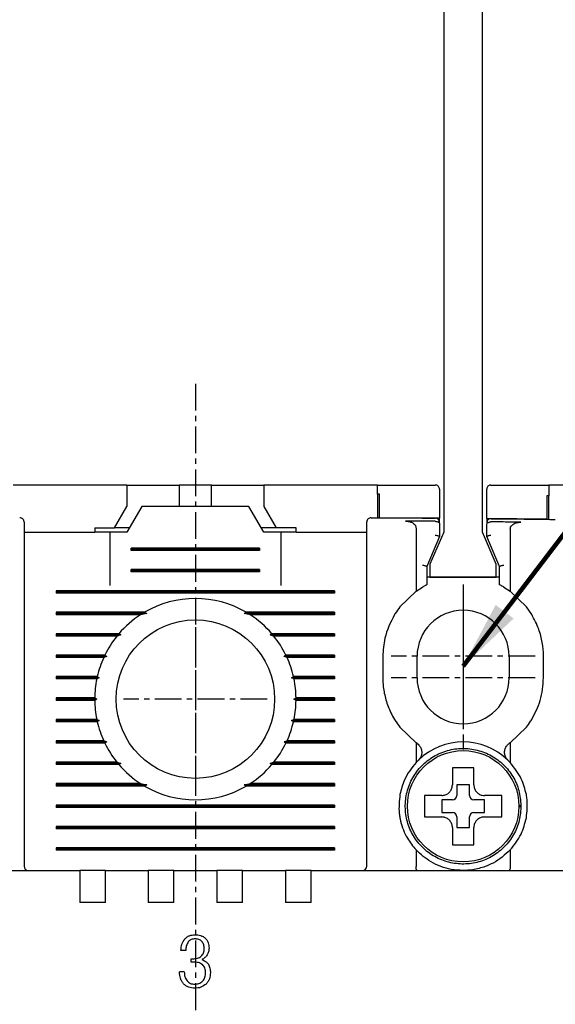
# Model space of a CAD drawing. Extents: x -6 to 988, y -5 to 692.
# Tile 17 of 24: x 446 to 471, y 552 to 598. Entities that reach past the tile are written whole.
import ezdxf

# ---------------------------------------------------------------- set-up
doc = ezdxf.new("R2010")
doc.units = 0
doc.header["$MEASUREMENT"] = 0
doc.linetypes.add('CENTER', pattern=[2, 1.25, -0.25, 0.25, -0.25])
doc.layers.get('0').update_dxf_attribs({"linetype": 'CONTINUOUS'})
doc.layers.add('cen', color=1, linetype='CENTER')
doc.layers.add('di', color=3, linetype='CONTINUOUS')
doc.styles.add('KIM', font='ROMANS.shx', dxfattribs={"height": 5, "bigfont": 'GSG1.shx'})
doc.styles.get("Standard").update_dxf_attribs({"font": 'romans.shx', "height": 2, "bigfont": 'hgs.shx'})
doc.dimstyles.get("Standard").update_dxf_attribs({"dimscale": 0, "dimtxt": 2, "dimasz": 2, "dimexe": 0.5, "dimexo": 0.5, "dimgap": 1, "dimtad": 1, "dimdsep": 46, "dimtxsty": 'Standard', "dimcen": 0, "dimclrd": 3, "dimclre": 3, "dimclrt": 3, "dimadec": 0, "dimazin": 2, "dimtp": 0.1, "dimtm": 0.1, "dimtfac": 1, "dimtmove": 0, "dimatfit": 3, "dimfxl": 0, "dimtolj": 1, "dimarcsym": 0})
doc.dimstyles.new('STANDARD$0', dxfattribs={"dimtxt": 5, "dimasz": 5, "dimexe": 1, "dimexo": 2, "dimgap": 2, "dimtad": 1, "dimdec": 4, "dimzin": 12, "dimdsep": 46, "dimtxsty": 'KIM', "dimcen": -1, "dimdle": 0.1, "dimadec": 0, "dimazin": 0, "dimtfac": 1, "dimtdec": 4, "dimtmove": 0, "dimatfit": 3, "dimfxl": 0, "dimtolj": 1, "dimtzin": 0, "dimarcsym": 0})

# ---------------------------------------------------------------- blocks, each defined once
blk = doc.blocks.new('*D169')
at = {"layer": 'di'}
for p, q in [((415.622, 576.083), (399.483, 576.083)), ((401.483, 573.283), (401.483, 480.383)), ((452.322, 477.583), (399.483, 477.583))]:
    blk.add_line(p, q, dxfattribs=at)
for points in [[(401.016, 573.283), (401.95, 573.283), (401.483, 576.083)], [(401.016, 480.383), (401.95, 480.383), (401.483, 477.583)]]:
    blk.add_solid(points, dxfattribs=at)
at = {"layer": 'di', "insert": (398.483, 527.183), "char_height": 2, "attachment_point": 5, "rotation": 90}
blk.add_mtext('\\A1;98.5', dxfattribs=at)
blk = doc.blocks.new('*D158')
at = {"layer": 'di'}
for p, q in [((472.177, 568.083), (541.533, 568.083)), ((539.533, 565.283), (539.533, 486.883)), ((472.098, 484.083), (541.533, 484.083))]:
    blk.add_line(p, q, dxfattribs=at)
for points in [[(539.066, 565.283), (539.999, 565.283), (539.533, 568.083)], [(539.066, 486.883), (539.999, 486.883), (539.533, 484.083)]]:
    blk.add_solid(points, dxfattribs=at)
at = {"layer": 'di', "insert": (536.533, 526.083), "char_height": 2, "attachment_point": 5, "rotation": 90}
blk.add_mtext('\\A1;84', dxfattribs=at)
blk = doc.blocks.new('*D162')
at = {"layer": 'di'}
for p, q in [((499.635, 570.883), (499.635, 578.278)), ((472.177, 568.083), (501.635, 568.083)), ((499.635, 567.083), (499.635, 568.083)), ((472.098, 567.083), (501.635, 567.083)), ((499.635, 564.283), (499.635, 561.483))]:
    blk.add_line(p, q, dxfattribs=at)
for points in [[(499.169, 570.883), (500.102, 570.883), (499.635, 568.083)], [(499.169, 564.283), (500.102, 564.283), (499.635, 567.083)]]:
    blk.add_solid(points, dxfattribs=at)
at = {"layer": 'di', "insert": (496.635, 576.04), "char_height": 2, "attachment_point": 5, "rotation": 90}
blk.add_mtext('\\A1;1', dxfattribs=at)
blk = doc.blocks.new('12323')
for p, q in [((3792.299, 1407.975), (3790.799, 1407.325)), ((3792.899, 1407.975), (3792.299, 1407.975)), ((3792.899, 1404.875), (3792.899, 1407.975)), ((3790.799, 1407.325), (3742.999, 1407.325)), ((3742.999, 1405.525), (3790.799, 1405.525)), ((3742.999, 1405.525), (3790.799, 1405.525)), ((3790.799, 1405.525), (3792.299, 1404.875)), ((3792.299, 1404.875), (3792.899, 1404.875))]:
    blk.add_line(p, q)

msp = doc.modelspace()

# ---------------------------------------------------------------- linework, layer by layer
for p, q in [((451.122, 576.083), (445.822, 576.083)), ((451.122, 576.083), (451.122, 575.083)), ((451.122, 576.083), (453.072, 576.083)), ((453.072, 576.083), (453.572, 576.083)), ((453.572, 576.083), (453.572, 575.083)), ((455.072, 576.083), (453.572, 576.083)), ((455.072, 575.083), (455.072, 576.083)), ((455.072, 576.083), (455.572, 576.083)), ((455.572, 576.083), (457.522, 576.083)), ((457.522, 576.083), (457.522, 575.083)), ((462.822, 576.083), (457.522, 576.083)), ((462.822, 575.655), (462.822, 576.083)), ((465.722, 575.883), (465.722, 574.534)), ((467.922, 574.513), (467.922, 575.883)), ((470.822, 576.083), (470.822, 575.58)), ((476.122, 576.083), (470.822, 576.083)), ((462.822, 575.655), (462.822, 574.555)), ((462.922, 574.555), (462.922, 575.655)), ((470.722, 575.581), (470.722, 574.481)), ((470.822, 574.48), (470.822, 575.58)), ((450.544, 574.083), (451.122, 575.083)), ((451.822, 575.083), (451.129, 573.883)), ((456.822, 575.083), (451.822, 575.083)), ((457.515, 573.883), (456.822, 575.083)), ((457.522, 575.083), (458.099, 574.083)), ((465.722, 574.534), (462.922, 574.555)), ((465.523, 574.387), (465.522, 574.387)), ((465.722, 574.386), (465.722, 574.534)), ((467.922, 574.513), (467.922, 574.362)), ((470.722, 574.481), (467.922, 574.513)), ((468.123, 574.362), (468.122, 574.362)), ((446.322, 573.883), (449.622, 573.883)), ((449.622, 574.083), (449.622, 573.883)), ((449.622, 574.083), (450.544, 574.083)), ((450.322, 573.883), (449.622, 573.883)), ((450.322, 573.883), (450.322, 571.383)), ((451.129, 573.883), (450.322, 573.883)), ((451.244, 574.083), (450.544, 574.083)), ((458.099, 574.083), (457.399, 574.083)), ((458.322, 573.883), (457.515, 573.883)), ((459.022, 574.083), (458.099, 574.083)), ((458.322, 571.383), (458.322, 573.883)), ((459.022, 573.883), (458.322, 573.883)), ((459.022, 573.883), (459.022, 574.083)), ((459.022, 573.883), (462.322, 573.883)), ((464.622, 574.071), (464.622, 571.12)), ((465.722, 574.255), (465.722, 573.683)), ((467.922, 573.683), (467.922, 574.23)), ((469.022, 574.025), (469.022, 571.12)), ((446.322, 573.476), (446.322, 558.283)), ((462.322, 558.283), (462.322, 573.476)), ((465.722, 573.683), (465.122, 572.283)), ((465.722, 573.683), (465.722, 573.683)), ((468.522, 572.283), (467.922, 573.683)), ((467.922, 573.683), (467.922, 573.683)), ((451.322, 573.025), (451.322, 573.14)), ((457.322, 573.14), (451.322, 573.14)), ((457.322, 573.083), (451.322, 573.083)), ((457.322, 573.025), (451.322, 573.025)), ((457.322, 573.14), (457.322, 573.025)), ((451.322, 572.025), (451.322, 572.14)), ((457.322, 572.14), (451.322, 572.14)), ((457.322, 572.083), (451.322, 572.083)), ((457.322, 572.025), (451.322, 572.025)), ((457.322, 572.14), (457.322, 572.025)), ((465.122, 572.283), (465.122, 571.425)), ((465.122, 572.283), (465.122, 572.283)), ((468.522, 571.425), (468.522, 572.283)), ((468.522, 572.283), (468.522, 572.283)), ((468.522, 571.783), (465.122, 571.783)), ((447.822, 571.14), (447.822, 571.025)), ((460.822, 571.14), (447.822, 571.14)), ((460.822, 571.083), (447.822, 571.083)), ((460.822, 571.14), (460.822, 571.025)), ((464.622, 571.12), (463.872, 570.398)), ((464.622, 571.12), (464.922, 571.316)), ((468.722, 571.316), (469.022, 571.12)), ((469.772, 570.398), (469.022, 571.12)), ((460.822, 571.025), (447.822, 571.025)), ((470.022, 570.038), (469.772, 570.398)), ((451.95, 570.14), (447.822, 570.14)), ((447.822, 570.14), (447.822, 570.025)), ((452.05, 570.083), (447.822, 570.083)), ((451.763, 570.025), (447.822, 570.025)), ((452.05, 570.083), (451.763, 570.025)), ((451.95, 570.14), (452.05, 570.083)), ((456.593, 570.083), (456.693, 570.14)), ((456.881, 570.025), (456.593, 570.083)), ((460.822, 570.083), (456.593, 570.083)), ((460.822, 570.14), (456.693, 570.14)), ((460.822, 570.025), (456.881, 570.025)), ((460.822, 570.14), (460.822, 570.025)), ((450.752, 569.14), (447.822, 569.14)), ((447.822, 569.14), (447.822, 569.025)), ((450.835, 569.083), (447.822, 569.083)), ((450.657, 569.025), (447.822, 569.025)), ((451.922, 568.883), (451.922, 568.899)), ((456.721, 568.899), (456.722, 568.883)), ((460.822, 569.083), (457.809, 569.083)), ((460.822, 569.14), (457.891, 569.14)), ((460.822, 569.025), (457.987, 569.025)), ((460.822, 569.14), (460.822, 569.025)), ((450.096, 568.14), (447.822, 568.14)), ((447.822, 568.14), (447.822, 568.025)), ((450.179, 568.083), (447.822, 568.083)), ((450.042, 568.025), (447.822, 568.025)), ((460.822, 568.083), (458.464, 568.083)), ((460.822, 568.14), (458.547, 568.14)), ((460.822, 568.025), (458.602, 568.025)), ((460.822, 568.14), (460.822, 568.025)), ((463.072, 568.083), (463.072, 567.083)), ((464.672, 567.083), (464.672, 568.083)), ((468.972, 568.083), (468.972, 567.083)), ((470.572, 567.083), (470.572, 568.083)), ((449.742, 567.14), (447.822, 567.14)), ((447.822, 567.14), (447.822, 567.025)), ((449.832, 567.083), (447.822, 567.083)), ((449.717, 567.025), (447.822, 567.025)), ((449.832, 567.083), (449.717, 567.025)), ((449.742, 567.14), (449.832, 567.083)), ((458.812, 567.083), (458.901, 567.14)), ((460.822, 567.083), (458.812, 567.083)), ((458.926, 567.025), (458.812, 567.083)), ((460.822, 567.14), (458.901, 567.14)), ((460.822, 567.025), (458.926, 567.025)), ((460.822, 567.14), (460.822, 567.025)), ((449.622, 566.14), (447.822, 566.14)), ((447.822, 566.14), (447.822, 566.025)), ((449.722, 566.083), (447.822, 566.083)), ((449.622, 566.025), (447.822, 566.025)), ((449.622, 566.14), (449.722, 566.083)), ((449.722, 566.083), (449.622, 566.025)), ((458.922, 566.083), (459.021, 566.14)), ((459.021, 566.025), (458.922, 566.083)), ((460.822, 566.083), (458.922, 566.083)), ((460.822, 566.14), (459.021, 566.14)), ((460.822, 566.025), (459.021, 566.025)), ((460.822, 566.14), (460.822, 566.025)), ((449.717, 565.14), (447.822, 565.14)), ((447.822, 565.14), (447.822, 565.025)), ((449.717, 565.14), (449.832, 565.083)), ((458.812, 565.083), (458.926, 565.14)), ((460.822, 565.14), (458.926, 565.14)), ((460.822, 565.14), (460.822, 565.025)), ((463.622, 565.128), (463.872, 564.768)), ((449.832, 565.083), (447.822, 565.083)), ((449.742, 565.025), (447.822, 565.025)), ((449.832, 565.083), (449.742, 565.025)), ((460.822, 565.083), (458.812, 565.083)), ((458.901, 565.025), (458.812, 565.083)), ((460.822, 565.025), (458.901, 565.025)), ((463.872, 564.768), (464.622, 564.046)), ((469.022, 564.046), (469.772, 564.768)), ((450.042, 564.14), (447.822, 564.14)), ((447.822, 564.14), (447.822, 564.025)), ((450.179, 564.083), (447.822, 564.083)), ((450.096, 564.025), (447.822, 564.025)), ((460.822, 564.083), (458.464, 564.083)), ((460.822, 564.025), (458.547, 564.025)), ((460.822, 564.14), (458.602, 564.14)), ((460.822, 564.14), (460.822, 564.025)), ((464.622, 564.046), (464.622, 563.122)), ((464.675, 564.008), (464.622, 564.046)), ((469.022, 564.046), (468.969, 564.008)), ((469.022, 564.046), (469.022, 563.122)), ((451.921, 563.267), (451.922, 563.283)), ((456.722, 563.283), (456.722, 563.267)), ((450.657, 563.14), (447.822, 563.14)), ((447.822, 563.14), (447.822, 563.025)), ((450.835, 563.083), (447.822, 563.083)), ((450.752, 563.025), (447.822, 563.025)), ((460.822, 563.083), (457.809, 563.083)), ((460.822, 563.025), (457.891, 563.025)), ((460.822, 563.14), (457.987, 563.14)), ((460.822, 563.14), (460.822, 563.025)), ((464.622, 563.122), (464.736, 563.239)), ((468.908, 563.239), (469.022, 563.122)), ((451.763, 562.14), (447.822, 562.14)), ((447.822, 562.14), (447.822, 562.025)), ((452.05, 562.083), (447.822, 562.083)), ((451.95, 562.025), (447.822, 562.025)), ((451.763, 562.14), (452.05, 562.083)), ((452.05, 562.083), (451.95, 562.025)), ((456.593, 562.083), (456.881, 562.14)), ((456.693, 562.025), (456.593, 562.083)), ((460.822, 562.083), (456.593, 562.083)), ((460.822, 562.025), (456.693, 562.025)), ((460.822, 562.14), (456.881, 562.14)), ((460.822, 562.14), (460.822, 562.025)), ((467.122, 562.083), (466.522, 562.083)), ((466.522, 562.083), (466.522, 561.583)), ((467.122, 561.583), (467.122, 562.083)), ((465.252, 561.583), (465.022, 561.583)), ((447.822, 561.14), (447.822, 561.025)), ((460.822, 561.14), (447.822, 561.14)), ((460.822, 561.083), (447.822, 561.083)), ((460.822, 561.025), (447.822, 561.025)), ((460.822, 561.14), (460.822, 561.025)), ((466.322, 561.383), (465.822, 561.383)), ((465.822, 561.383), (465.822, 560.783)), ((467.822, 561.383), (467.322, 561.383)), ((467.822, 560.783), (467.822, 561.383)), ((469.421, 561.117), (469.522, 561.117)), ((469.522, 561.049), (469.421, 561.049)), ((469.522, 561.117), (469.522, 561.049)), ((465.822, 560.783), (466.322, 560.783)), ((466.522, 560.583), (466.522, 560.083)), ((467.122, 560.083), (467.122, 560.583)), ((467.322, 560.783), (467.822, 560.783)), ((447.822, 560.14), (447.822, 560.025)), ((460.822, 560.14), (447.822, 560.14)), ((460.822, 560.083), (447.822, 560.083)), ((460.822, 560.14), (460.822, 560.025)), ((466.522, 560.083), (467.122, 560.083)), ((460.822, 560.025), (447.822, 560.025)), ((447.822, 559.14), (447.822, 559.025)), ((460.822, 559.14), (447.822, 559.14)), ((460.822, 559.14), (460.822, 559.025)), ((466.322, 559.513), (466.322, 559.283)), ((460.822, 559.083), (447.822, 559.083)), ((460.822, 559.025), (447.822, 559.025)), ((464.622, 559.043), (464.622, 558.269)), ((469.022, 559.043), (469.022, 558.269)), ((464.622, 558.269), (464.622, 558.267)), ((469.022, 558.267), (469.022, 558.269)), ((434.722, 558.083), (448.922, 558.083)), ((448.922, 558.083), (448.922, 557.391)), ((450.122, 558.083), (448.922, 558.083)), ((450.122, 558.083), (452.122, 558.083)), ((450.122, 557.391), (450.122, 558.083)), ((452.122, 558.083), (452.122, 557.391)), ((453.322, 558.083), (452.122, 558.083)), ((453.322, 558.083), (455.322, 558.083)), ((453.322, 557.391), (453.322, 558.083)), ((455.322, 558.083), (455.322, 557.391)), ((456.522, 558.083), (455.322, 558.083)), ((456.522, 558.083), (458.522, 558.083)), ((456.522, 557.391), (456.522, 558.083)), ((458.522, 558.083), (458.522, 557.391)), ((459.722, 558.083), (458.522, 558.083)), ((459.722, 558.083), (473.922, 558.083)), ((459.722, 557.391), (459.722, 558.083)), ((448.922, 557.391), (448.922, 556.583)), ((450.122, 556.583), (450.122, 557.391)), ((452.122, 557.391), (452.122, 556.583)), ((453.322, 556.583), (453.322, 557.391)), ((455.322, 557.391), (455.322, 556.583)), ((456.522, 556.583), (456.522, 557.391)), ((458.522, 557.391), (458.522, 556.583)), ((459.722, 556.583), (459.722, 557.391)), ((450.122, 556.583), (448.922, 556.583)), ((453.322, 556.583), (452.122, 556.583)), ((456.522, 556.583), (455.322, 556.583)), ((459.722, 556.583), (458.522, 556.583)), ((453.87, 554.346), (453.646, 554.346)), ((454.127, 553.801), (454.127, 553.961)), ((454.127, 553.961), (454.21, 553.957)), ((454.232, 553.804), (454.127, 553.801)), ((453.806, 553.352), (453.582, 553.352))]:
    msp.add_line(p, q)
at = {"flags": 128}
for points in [[(462.922, 575.655), (462.909, 575.655), (462.897, 575.655), (462.884, 575.655), (462.872, 575.655), (462.859, 575.655), (462.847, 575.655), (462.834, 575.655), (462.822, 575.655)], [(470.822, 575.58), (470.809, 575.58), (470.797, 575.58), (470.784, 575.58), (470.772, 575.581), (470.759, 575.581), (470.747, 575.581), (470.734, 575.581), (470.722, 575.581)], [(450.752, 569.14), (450.795, 569.111), (450.835, 569.083)], [(457.809, 569.083), (457.849, 569.111), (457.891, 569.14)], [(450.096, 568.14), (450.162, 568.095), (450.179, 568.083)], [(458.547, 564.025), (458.481, 564.071), (458.464, 564.083)], [(450.835, 563.083), (450.795, 563.055), (450.752, 563.025)], [(457.891, 563.025), (457.849, 563.055), (457.809, 563.083)]]:
    msp.add_lwpolyline(points, dxfattribs=at)
for centre, radius in [((454.322, 566.083), 3.7), ((466.822, 561.083), 2.6)]:
    msp.add_circle(centre, radius)
for centre, radius, start, end in [((446.122, 574.357), 0.2, 0, 90.3546), ((462.522, 574.357), 0.2, 89.6454, 180), ((465.522, 574.335), 0.2, 360, 89.5157), ((468.122, 574.311), 0.2, 89.4033, 180), ((454.322, 566.083), 4.7, 59.6946, 120.3054), ((466.822, 568.083), 2.15, 0, 180), ((454.322, 566.083), 4.7, 122.9885, 139.4145), ((454.322, 566.083), 4.7, 40.5855, 57.0115), ((454.322, 566.083), 4.7, 141.2434, 154.0354), ((454.322, 566.083), 4.7, 25.9646, 38.7566), ((454.322, 566.083), 4.7, 155.591, 166.9942), ((454.322, 566.083), 4.7, 13.0058, 24.409), ((454.322, 566.083), 4.7, 168.4349, 179.2962), ((454.322, 566.083), 4.7, 0.7038, 11.5651), ((466.822, 567.083), 2.15, 180, 0), ((454.322, 566.083), 4.7, 180.7038, 191.5651), ((454.322, 566.083), 4.7, 348.4349, 359.2962), ((454.322, 566.083), 4.7, 193.0058, 204.409), ((454.322, 566.083), 4.7, 335.591, 346.9942), ((454.322, 566.083), 4.7, 205.9646, 218.7566), ((454.322, 566.083), 4.7, 321.2434, 334.0354), ((466.822, 561.083), 3, 45.9514, 134.0486), ((454.322, 566.083), 4.7, 220.5855, 237.0115), ((454.322, 566.083), 4.7, 302.9885, 319.4145), ((454.322, 566.083), 4.7, 239.6946, 300.3054), ((466.322, 561.583), 0.2, 270, 0), ((467.322, 561.583), 0.2, 180, 270), ((466.322, 560.583), 0.2, 0, 90), ((467.322, 560.583), 0.2, 90, 180), ((446.522, 558.283), 0.2, 180, 270), ((462.122, 558.283), 0.2, 270, 0)]:
    msp.add_arc(centre, radius, start, end)
for points, knots in [([(462.822, 576.083), (463.549, 576.083), (464.449, 576.083), (465.349, 576.083), (465.522, 576.083)], [0, 0, 0, 0, 0.808021, 1, 1, 1, 1]), ([(465.722, 575.883), (465.715, 575.929), (465.706, 575.986), (465.641, 576.045), (465.605, 576.066), (465.565, 576.079), (465.538, 576.083), (465.524, 576.083), (465.522, 576.083)], [0, 0, 0, 0, 0.586421, 0.714837, 0.843964, 0.916288, 0.989304, 1, 1, 1, 1]), ([(468.122, 576.083), (468.111, 576.082), (468.086, 576.081), (468.045, 576.069), (467.993, 576.041), (467.935, 575.978), (467.927, 575.92), (467.922, 575.883)], [0, 0, 0, 0, 0.062689, 0.141438, 0.269748, 0.524734, 1, 1, 1, 1]), ([(468.122, 576.083), (468.783, 576.083), (469.683, 576.083), (470.583, 576.083), (470.822, 576.083)], [0, 0, 0, 0, 0.734224, 1, 1, 1, 1]), ([(446.322, 574.357), (446.322, 574.356), (446.322, 574.352), (446.322, 574.279), (446.322, 574.084), (446.322, 573.807), (446.322, 573.586), (446.322, 573.476)], [0, 0, 0, 0, 0.070864, 0.303143, 0.535428, 0.767714, 1, 1, 1, 1]), ([(462.322, 573.476), (462.322, 573.51), (462.322, 573.654), (462.322, 573.898), (462.322, 574.152), (462.322, 574.324), (462.322, 574.346), (462.322, 574.357)], [0, 0, 0, 0, 0.070888, 0.30317, 0.535449, 0.767724, 1, 1, 1, 1]), ([(462.523, 574.557), (462.695, 574.556), (463.695, 574.55), (464.695, 574.542), (465.523, 574.535)], [0, 0, 0, 0, 0.172174, 1, 1, 1, 1]), ([(465.522, 574.387), (465.222, 574.389), (464.758, 574.393), (464.294, 574.397), (464.13, 574.398)], [0, 0, 0, 0, 0.646884, 1, 1, 1, 1]), ([(464.13, 574.398), (464.216, 574.391), (464.346, 574.38), (464.495, 574.302), (464.575, 574.225), (464.616, 574.146), (464.62, 574.094), (464.622, 574.071)], [0, 0, 0, 0, 0.389032, 0.594969, 0.761033, 0.893918, 1, 1, 1, 1]), ([(465.523, 574.387), (465.544, 574.386), (465.585, 574.383), (465.64, 574.364), (465.685, 574.337), (465.714, 574.3), (465.722, 574.271), (465.722, 574.256), (465.722, 574.255)], [0, 0, 0, 0, 0.184812, 0.369329, 0.561684, 0.774222, 0.990891, 1, 1, 1, 1]), ([(467.922, 574.23), (467.922, 574.231), (467.922, 574.246), (467.929, 574.276), (467.96, 574.313), (468.004, 574.34), (468.06, 574.359), (468.101, 574.361), (468.122, 574.362)], [0, 0, 0, 0, 0.009072, 0.230311, 0.441413, 0.632595, 0.816154, 1, 1, 1, 1]), ([(469.521, 574.347), (469.354, 574.349), (468.889, 574.354), (468.423, 574.359), (468.123, 574.362)], [0, 0, 0, 0, 0.357126, 1, 1, 1, 1]), ([(468.124, 574.511), (468.951, 574.502), (469.951, 574.491), (470.952, 574.478), (471.124, 574.476)], [0, 0, 0, 0, 0.827381, 1, 1, 1, 1]), ([(469.022, 574.025), (469.025, 574.057), (469.033, 574.121), (469.094, 574.21), (469.203, 574.29), (469.353, 574.34), (469.467, 574.345), (469.521, 574.347)], [0, 0, 0, 0, 0.146941, 0.293551, 0.479409, 0.75724, 1, 1, 1, 1]), ([(465.522, 573.748), (465.523, 573.747), (465.539, 573.744), (465.577, 573.736), (465.632, 573.722), (465.682, 573.706), (465.715, 573.692), (465.72, 573.686), (465.722, 573.683)], [0, 0, 0, 0, 0.014306, 0.155256, 0.3703964, 0.5814904, 0.7907125, 1, 1, 1, 1]), ([(467.922, 573.683), (467.924, 573.686), (467.928, 573.692), (467.962, 573.706), (468.011, 573.722), (468.066, 573.736), (468.104, 573.744), (468.12, 573.747), (468.122, 573.748)], [0, 0, 0, 0, 0.209288, 0.41851, 0.629604, 0.844744, 0.985694, 1, 1, 1, 1]), ([(464.922, 572.347), (464.923, 572.347), (464.939, 572.343), (464.977, 572.335), (465.032, 572.321), (465.082, 572.306), (465.115, 572.292), (465.12, 572.286), (465.122, 572.283)], [0, 0, 0, 0, 0.014303, 0.155266, 0.370407, 0.581498, 0.790716, 1, 1, 1, 1]), ([(468.522, 572.283), (468.524, 572.286), (468.528, 572.292), (468.562, 572.306), (468.611, 572.321), (468.666, 572.335), (468.704, 572.343), (468.72, 572.347), (468.722, 572.347)], [0, 0, 0, 0, 0.2092835, 0.4185016, 0.6295928, 0.8447335, 0.9856967, 1, 1, 1, 1]), ([(465.122, 571.425), (465.12, 571.424), (465.116, 571.422), (465.085, 571.406), (465.039, 571.382), (464.982, 571.351), (464.941, 571.327), (464.922, 571.316)], [0, 0, 0, 0, 0.188954, 0.377385, 0.579407, 0.805366, 1, 1, 1, 1]), ([(468.722, 571.316), (468.692, 571.333), (468.637, 571.365), (468.571, 571.4), (468.529, 571.421), (468.524, 571.424), (468.522, 571.425)], [0, 0, 0, 0, 0.297961, 0.559955, 0.798942, 1, 1, 1, 1]), ([(463.872, 570.398), (463.797, 570.297), (463.71, 570.182), (463.632, 570.054), (463.622, 570.038)], [0, 0, 0, 0, 0.873396, 1, 1, 1, 1]), ([(463.622, 570.038), (463.44, 569.676), (463.128, 569.056), (463.088, 568.368), (463.072, 568.083)], [0, 0, 0, 0, 0.585065, 1, 1, 1, 1]), ([(470.572, 568.083), (470.572, 568.09), (470.571, 568.306), (470.531, 568.736), (470.363, 569.398), (470.142, 569.813), (470.022, 570.038)], [0, 0, 0, 0, 0.010804, 0.31547, 0.628954, 1, 1, 1, 1]), ([(450.835, 569.083), (450.817, 569.077), (450.757, 569.058), (450.698, 569.039), (450.657, 569.025)], [0, 0, 0, 0, 0.296332, 1, 1, 1, 1]), ([(457.987, 569.025), (457.945, 569.039), (457.886, 569.058), (457.826, 569.077), (457.809, 569.083)], [0, 0, 0, 0, 0.7036676, 1, 1, 1, 1]), ([(450.179, 568.083), (450.176, 568.081), (450.13, 568.062), (450.084, 568.043), (450.042, 568.025)], [0, 0, 0, 0, 0.076336, 1, 1, 1, 1]), ([(458.464, 568.083), (458.47, 568.087), (458.498, 568.106), (458.525, 568.125), (458.547, 568.14)], [0, 0, 0, 0, 0.205241, 1, 1, 1, 1]), ([(458.602, 568.025), (458.559, 568.043), (458.514, 568.062), (458.468, 568.081), (458.464, 568.083)], [0, 0, 0, 0, 0.923664, 1, 1, 1, 1]), ([(463.072, 567.083), (463.076, 566.943), (463.088, 566.595), (463.203, 566.04), (463.394, 565.526), (463.561, 565.233), (463.622, 565.128)], [0, 0, 0, 0, 0.203769, 0.508656, 0.822416, 1, 1, 1, 1]), ([(470.022, 565.128), (470.175, 565.42), (470.495, 566.033), (470.545, 566.723), (470.572, 567.083)], [0, 0, 0, 0, 0.477673, 1, 1, 1, 1]), ([(469.772, 564.768), (469.84, 564.859), (469.928, 564.976), (470.005, 565.101), (470.022, 565.128)], [0, 0, 0, 0, 0.784311, 1, 1, 1, 1]), ([(450.042, 564.14), (450.084, 564.123), (450.13, 564.103), (450.176, 564.084), (450.179, 564.083)], [0, 0, 0, 0, 0.922331, 1, 1, 1, 1]), ([(450.179, 564.083), (450.174, 564.079), (450.146, 564.059), (450.118, 564.04), (450.096, 564.025)], [0, 0, 0, 0, 0.206513, 1, 1, 1, 1]), ([(458.464, 564.083), (458.468, 564.084), (458.514, 564.103), (458.559, 564.123), (458.602, 564.14)], [0, 0, 0, 0, 0.077669, 1, 1, 1, 1]), ([(469.522, 561.117), (469.501, 561.351), (469.459, 561.823), (469.168, 562.478), (468.729, 563.038), (468.157, 563.465), (467.495, 563.73), (466.787, 563.813), (466.082, 563.712), (465.426, 563.431), (464.867, 562.989), (464.439, 562.419), (464.175, 561.756), (464.091, 561.048), (464.192, 560.343), (464.474, 559.687), (464.915, 559.127), (465.486, 558.7), (466.148, 558.436), (466.856, 558.352), (467.562, 558.453), (468.217, 558.735), (468.777, 559.176), (469.202, 559.747), (469.477, 560.409), (469.507, 560.882), (469.522, 561.117)], [0, 0, 0, 0, 0.041425, 0.083575, 0.125, 0.166425, 0.208575, 0.25, 0.291425, 0.333575, 0.375, 0.416425, 0.458575, 0.5, 0.541425, 0.583575, 0.625, 0.666425, 0.708575, 0.75, 0.791425, 0.833575, 0.875, 0.916425, 0.958575, 1, 1, 1, 1]), ([(464.675, 564.008), (464.702, 563.986), (464.774, 563.929), (464.855, 563.801), (464.897, 563.635), (464.88, 563.465), (464.819, 563.329), (464.758, 563.263), (464.736, 563.239)], [0, 0, 0, 0, 0.1211815, 0.3120493, 0.5035284, 0.6956182, 0.8878237, 1, 1, 1, 1]), ([(468.908, 563.239), (468.901, 563.245), (468.855, 563.291), (468.788, 563.395), (468.747, 563.561), (468.763, 563.732), (468.836, 563.888), (468.918, 563.972), (468.966, 564.007), (468.969, 564.008)], [0, 0, 0, 0, 0.030924, 0.221865, 0.413398, 0.605556, 0.797871, 0.989794, 1, 1, 1, 1]), ([(450.657, 563.14), (450.698, 563.127), (450.757, 563.107), (450.817, 563.088), (450.835, 563.083)], [0, 0, 0, 0, 0.702611, 1, 1, 1, 1]), ([(457.809, 563.083), (457.827, 563.088), (457.886, 563.107), (457.945, 563.127), (457.987, 563.14)], [0, 0, 0, 0, 0.297389, 1, 1, 1, 1]), ([(464.622, 563.122), (464.421, 562.869), (464.076, 562.433), (463.932, 561.865), (463.872, 561.628)], [0, 0, 0, 0, 0.583241, 1, 1, 1, 1]), ([(466.322, 562.883), (466.322, 562.839), (466.322, 562.763), (466.322, 562.686), (466.322, 562.653)], [0, 0, 0, 0, 0.571794, 1, 1, 1, 1]), ([(467.322, 562.653), (467.322, 562.686), (467.322, 562.763), (467.322, 562.839), (467.322, 562.883)], [0, 0, 0, 0, 0.428206, 1, 1, 1, 1]), ([(469.772, 561.628), (469.706, 561.881), (469.559, 562.449), (469.213, 562.882), (469.022, 563.122)], [0, 0, 0, 0, 0.445861, 1, 1, 1, 1]), ([(466.322, 562.653), (466.322, 562.487), (466.322, 562.297), (466.322, 562.107), (466.322, 562.083)], [0, 0, 0, 0, 0.871112, 1, 1, 1, 1]), ([(467.322, 562.083), (467.322, 562.107), (467.322, 562.297), (467.322, 562.487), (467.322, 562.653)], [0, 0, 0, 0, 0.128888, 1, 1, 1, 1]), ([(465.822, 561.583), (465.878, 561.588), (465.99, 561.599), (466.14, 561.685), (466.253, 561.812), (466.313, 561.953), (466.319, 562.046), (466.322, 562.083)], [0, 0, 0, 0, 0.214612, 0.429239, 0.643513, 0.857576, 1, 1, 1, 1]), ([(467.322, 562.083), (467.327, 562.027), (467.338, 561.914), (467.424, 561.764), (467.551, 561.651), (467.692, 561.591), (467.785, 561.585), (467.822, 561.583)], [0, 0, 0, 0, 0.214612, 0.429239, 0.643513, 0.857576, 1, 1, 1, 1]), ([(463.872, 561.628), (463.84, 561.334), (463.8, 560.969), (463.86, 560.607), (463.872, 560.537)], [0, 0, 0, 0, 0.807198, 1, 1, 1, 1]), ([(465.822, 561.583), (465.797, 561.583), (465.607, 561.583), (465.417, 561.583), (465.252, 561.583)], [0, 0, 0, 0, 0.128888, 1, 1, 1, 1]), ([(468.392, 561.583), (468.226, 561.583), (468.036, 561.583), (467.846, 561.583), (467.822, 561.583)], [0, 0, 0, 0, 0.871112, 1, 1, 1, 1]), ([(468.622, 561.583), (468.578, 561.583), (468.502, 561.583), (468.425, 561.583), (468.392, 561.583)], [0, 0, 0, 0, 0.571794, 1, 1, 1, 1]), ([(469.772, 560.537), (469.803, 560.826), (469.843, 561.194), (469.784, 561.551), (469.772, 561.628)], [0, 0, 0, 0, 0.78462, 1, 1, 1, 1]), ([(463.872, 560.537), (463.882, 560.488), (463.949, 560.154), (464.162, 559.608), (464.48, 559.217), (464.622, 559.043)], [0, 0, 0, 0, 0.0873637, 0.5935717, 1, 1, 1, 1]), ([(465.022, 560.583), (465.075, 560.583), (465.151, 560.583), (465.229, 560.583), (465.252, 560.583)], [0, 0, 0, 0, 0.70684, 1, 1, 1, 1]), ([(465.252, 560.583), (465.417, 560.583), (465.607, 560.583), (465.797, 560.583), (465.822, 560.583)], [0, 0, 0, 0, 0.871112, 1, 1, 1, 1]), ([(466.322, 560.083), (466.316, 560.139), (466.305, 560.251), (466.219, 560.401), (466.092, 560.514), (465.952, 560.574), (465.859, 560.58), (465.822, 560.583)], [0, 0, 0, 0, 0.214612, 0.429239, 0.643513, 0.857576, 1, 1, 1, 1]), ([(467.822, 560.583), (467.766, 560.577), (467.653, 560.566), (467.503, 560.48), (467.39, 560.353), (467.33, 560.213), (467.324, 560.12), (467.322, 560.083)], [0, 0, 0, 0, 0.2146123, 0.4292387, 0.6435135, 0.8575757, 1, 1, 1, 1]), ([(467.822, 560.583), (467.846, 560.583), (468.036, 560.583), (468.226, 560.583), (468.392, 560.583)], [0, 0, 0, 0, 0.128888, 1, 1, 1, 1]), ([(468.392, 560.583), (468.425, 560.583), (468.502, 560.583), (468.578, 560.583), (468.622, 560.583)], [0, 0, 0, 0, 0.428206, 1, 1, 1, 1]), ([(469.022, 559.043), (469.21, 559.278), (469.559, 559.715), (469.704, 560.278), (469.772, 560.537)], [0, 0, 0, 0, 0.538099, 1, 1, 1, 1]), ([(466.322, 560.083), (466.322, 560.058), (466.322, 559.868), (466.322, 559.678), (466.322, 559.513)], [0, 0, 0, 0, 0.128888, 1, 1, 1, 1]), ([(467.322, 559.513), (467.322, 559.678), (467.322, 559.868), (467.322, 560.058), (467.322, 560.083)], [0, 0, 0, 0, 0.871112, 1, 1, 1, 1]), ([(467.322, 559.283), (467.322, 559.336), (467.322, 559.412), (467.322, 559.49), (467.322, 559.513)], [0, 0, 0, 0, 0.70684, 1, 1, 1, 1]), ([(465.788, 558.267), (465.629, 558.333), (465.192, 558.515), (464.843, 558.838), (464.622, 559.043)], [0, 0, 0, 0, 0.364329, 1, 1, 1, 1]), ([(469.022, 559.043), (468.77, 558.815), (468.418, 558.495), (467.981, 558.317), (467.856, 558.267)], [0, 0, 0, 0, 0.713944, 1, 1, 1, 1]), ([(464.675, 558.083), (464.675, 558.083), (464.672, 558.083), (464.663, 558.086), (464.649, 558.104), (464.635, 558.146), (464.625, 558.201), (464.623, 558.245), (464.622, 558.267)], [0, 0, 0, 0, 0.013213, 0.11534, 0.344004, 0.565228, 0.782542, 1, 1, 1, 1]), ([(466.822, 558.083), (466.634, 558.092), (466.281, 558.108), (465.945, 558.216), (465.788, 558.267)], [0, 0, 0, 0, 0.532004, 1, 1, 1, 1]), ([(467.856, 558.267), (467.662, 558.206), (467.324, 558.102), (466.971, 558.088), (466.822, 558.083)], [0, 0, 0, 0, 0.575576, 1, 1, 1, 1]), ([(469.022, 558.267), (469.021, 558.245), (469.019, 558.201), (469.008, 558.146), (468.994, 558.104), (468.98, 558.086), (468.971, 558.083), (468.968, 558.083), (468.968, 558.083)], [0, 0, 0, 0, 0.217458, 0.434772, 0.655996, 0.88466, 0.986787, 1, 1, 1, 1]), ([(453.836, 554.89), (453.868, 554.92), (453.931, 554.981), (454.086, 555.064), (454.217, 555.075), (454.305, 555.083)], [0, 0, 0, 0, 0.251597, 0.501735, 1, 1, 1, 1]), ([(454.305, 555.083), (454.394, 555.077), (454.527, 555.068), (454.693, 554.997), (454.76, 554.939), (454.794, 554.91)], [0, 0, 0, 0, 0.500587, 0.749874, 1, 1, 1, 1]), ([(453.646, 554.346), (453.653, 554.445), (453.668, 554.644), (453.78, 554.808), (453.836, 554.89)], [0, 0, 0, 0, 0.5024852, 1, 1, 1, 1]), ([(453.991, 554.75), (453.954, 554.688), (453.88, 554.563), (453.874, 554.418), (453.87, 554.346)], [0, 0, 0, 0, 0.496748, 1, 1, 1, 1]), ([(454.307, 554.89), (454.247, 554.885), (454.157, 554.877), (454.052, 554.815), (454.012, 554.772), (453.991, 554.75)], [0, 0, 0, 0, 0.499036, 0.748555, 1, 1, 1, 1]), ([(454.625, 554.765), (454.604, 554.785), (454.561, 554.825), (454.455, 554.88), (454.366, 554.886), (454.307, 554.89)], [0, 0, 0, 0, 0.249903, 0.499161, 1, 1, 1, 1]), ([(454.736, 554.434), (454.732, 554.494), (454.726, 554.583), (454.681, 554.695), (454.644, 554.742), (454.625, 554.765)], [0, 0, 0, 0, 0.500511, 0.749901, 1, 1, 1, 1]), ([(454.794, 554.91), (454.821, 554.878), (454.875, 554.815), (454.946, 554.662), (454.955, 554.536), (454.96, 554.452)], [0, 0, 0, 0, 0.249365, 0.498292, 1, 1, 1, 1]), ([(454.21, 553.957), (454.279, 553.961), (454.383, 553.967), (454.513, 554.016), (454.568, 554.058), (454.595, 554.079)], [0, 0, 0, 0, 0.500518, 0.750129, 1, 1, 1, 1]), ([(454.595, 554.079), (454.618, 554.103), (454.663, 554.15), (454.723, 554.269), (454.731, 554.368), (454.736, 554.434)], [0, 0, 0, 0, 0.25034, 0.499812, 1, 1, 1, 1]), ([(454.873, 554.136), (454.838, 554.092), (454.768, 554.004), (454.671, 553.947), (454.622, 553.919)], [0, 0, 0, 0, 0.500746, 1, 1, 1, 1]), ([(454.96, 554.452), (454.957, 554.396), (454.951, 554.284), (454.899, 554.185), (454.873, 554.136)], [0, 0, 0, 0, 0.50203, 1, 1, 1, 1]), ([(454.655, 553.684), (454.624, 553.705), (454.563, 553.747), (454.419, 553.795), (454.307, 553.8), (454.232, 553.804)], [0, 0, 0, 0, 0.2486725, 0.4977245, 1, 1, 1, 1]), ([(454.622, 553.919), (454.682, 553.897), (454.803, 553.853), (454.885, 553.755), (454.927, 553.705)], [0, 0, 0, 0, 0.500523, 1, 1, 1, 1]), ([(454.8, 553.311), (454.795, 553.381), (454.789, 553.484), (454.728, 553.611), (454.679, 553.659), (454.655, 553.684)], [0, 0, 0, 0, 0.50017, 0.749372, 1, 1, 1, 1]), ([(454.927, 553.705), (454.957, 553.643), (455.017, 553.517), (455.022, 553.378), (455.024, 553.309)], [0, 0, 0, 0, 0.5003916, 1, 1, 1, 1]), ([(453.773, 552.789), (453.742, 552.828), (453.679, 552.908), (453.598, 553.096), (453.588, 553.249), (453.582, 553.352)], [0, 0, 0, 0, 0.248919, 0.497544, 1, 1, 1, 1]), ([(453.806, 553.352), (453.809, 553.275), (453.815, 553.123), (453.893, 552.993), (453.933, 552.928)], [0, 0, 0, 0, 0.502132, 1, 1, 1, 1]), ([(454.66, 552.918), (454.683, 552.945), (454.729, 552.999), (454.788, 553.132), (454.795, 553.24), (454.8, 553.311)], [0, 0, 0, 0, 0.2497976, 0.4989797, 1, 1, 1, 1]), ([(455.024, 553.309), (455.017, 553.212), (455.005, 553.066), (454.92, 552.889), (454.855, 552.816), (454.823, 552.779)], [0, 0, 0, 0, 0.49928, 0.748692, 1, 1, 1, 1]), ([(454.29, 552.583), (454.194, 552.591), (454.05, 552.603), (453.878, 552.69), (453.808, 552.756), (453.773, 552.789)], [0, 0, 0, 0, 0.499478, 0.748989, 1, 1, 1, 1]), ([(453.933, 552.928), (453.955, 552.904), (454, 552.857), (454.114, 552.789), (454.212, 552.781), (454.278, 552.775)], [0, 0, 0, 0, 0.250679, 0.500116, 1, 1, 1, 1]), ([(454.278, 552.775), (454.348, 552.78), (454.453, 552.788), (454.581, 552.848), (454.633, 552.895), (454.66, 552.918)], [0, 0, 0, 0, 0.499525, 0.748942, 1, 1, 1, 1]), ([(454.823, 552.779), (454.744, 552.72), (454.586, 552.6), (454.389, 552.589), (454.29, 552.583)], [0, 0, 0, 0, 0.498842, 1, 1, 1, 1])]:
    msp.add_open_spline(points, degree=3, knots=knots)
for points in [[(467.322, 562.883), (467.155, 562.883), (466.822, 562.883), (466.488, 562.883), (466.322, 562.883)], [(465.022, 561.583), (465.022, 561.416), (465.022, 561.083), (465.022, 560.749), (465.022, 560.583)], [(468.622, 560.583), (468.622, 560.749), (468.622, 561.083), (468.622, 561.416), (468.622, 561.583)], [(466.322, 559.283), (466.488, 559.283), (466.822, 559.283), (467.155, 559.283), (467.322, 559.283)]]:
    msp.add_open_spline(points, degree=3)
at = {"layer": 'cen'}
for p, q in [((454.322, 580.815), (454.322, 475.009)), ((466.822, 571.438), (466.822, 564.728)), ((466.822, 570.438), (466.822, 563.728)), ((454.322, 569.438), (454.322, 562.728)), ((470.177, 568.083), (463.467, 568.083)), ((470.177, 567.083), (463.467, 567.083)), ((457.677, 566.083), (450.967, 566.083))]:
    msp.add_line(p, q, dxfattribs=at)

# ---------------------------------------------------------------- block references
at = {"layer": 'di', "rotation": 270}
msp.add_blockref('12323', (-939.604, 4364.681), dxfattribs=at)

# ---------------------------------------------------------------- dimensions: what is measured, and where the dimension line sits
at = {"layer": 'di'}
for base, p1, p2, angle, override, picture, middle in [((499.635, 567.083), (470.177, 568.083), (470.098, 567.083), 270, {"dimtxt": 3, "dimasz": 2.8, "dimexe": 2, "dimdec": 2, "dimzin": 8, "dimtxsty": 'Standard', "dimcen": 0, "dimclrd": 256, "dimclre": 256, "dimclrt": 256, "dimadec": 2, "dimazin": 2, "dimtfac": 0.6, "dimtdec": 2, "dimtzin": 8, "dimlwd": 65535, "dimlwe": 65535, "dimarcsym": 1}, '*D162', (499.635, 576.04)), ((401.483, 477.583), (417.622, 576.083), (454.322, 477.583), 90, {"dimtxt": 3, "dimasz": 2.8, "dimexe": 2, "dimdec": 2, "dimzin": 8, "dimtxsty": 'Standard', "dimcen": 0, "dimclrd": 256, "dimclre": 256, "dimclrt": 256, "dimadec": 2, "dimazin": 2, "dimtfac": 0.6, "dimtdec": 2, "dimtzin": 8, "dimlwd": 65535, "dimlwe": 65535, "dimarcsym": 1}, '*D169', (401.483, 527.183)), ((539.533, 484.083), (470.177, 568.083), (470.098, 484.083), 270, {"dimtxt": 3, "dimasz": 2.8, "dimexe": 2, "dimdec": 2, "dimzin": 8, "dimtxsty": 'Standard', "dimcen": 0, "dimclrd": 256, "dimclre": 256, "dimclrt": 256, "dimadec": 2, "dimazin": 2, "dimtfac": 0.6, "dimtdec": 2, "dimtmove": 0, "dimtzin": 8, "dimlwd": 65535, "dimlwe": 65535, "dimarcsym": 1}, '*D158', (539.533, 526.083))]:
    dim = msp.add_linear_dim(base=base, p1=p1, p2=p2, angle=angle, dimstyle='STANDARD$0', override=override, dxfattribs=at)
    dim.commit()
    dim.dimension.update_dxf_attribs({"geometry": picture, "text_midpoint": middle, "dimtype": 160})

# ---------------------------------------------------------------- leaders
at = {"layer": 'di', "annotation_type": 0, "has_hookline": 1, "hookline_direction": 0, "text_width": 22.19}
msp.add_leader([(466.822, 567.621), (480.979, 586.237), (484.179, 586.237)], dimstyle='Standard', override={"dimscale": 1, "dimtxt": 4, "dimasz": 3.2, "dimexe": 2, "dimexo": 2, "dimgap": 2, "dimclrd": 256, "dimclre": 256, "dimclrt": 256, "dimadec": 2, "dimtfac": 0.6, "dimlwd": 65535, "dimlwe": 65535, "dimarcsym": 1}, dxfattribs=at)

doc.saveas('drawing.dxf')
